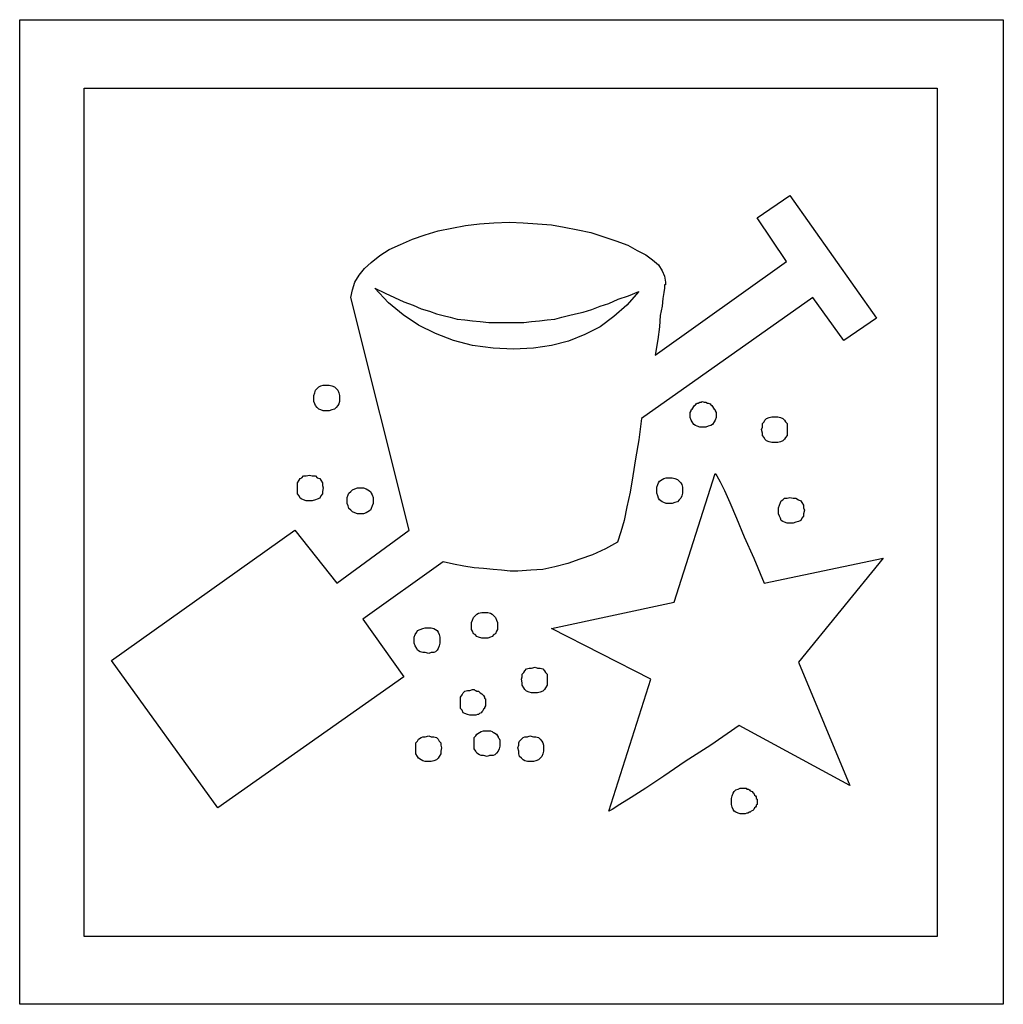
# Model space of a CAD drawing. Extents: x 0.6 to 26.5, y -0.4 to 2.
# Tile 2 of 11: x 5.5 to 7.8, y -0.3 to 1.9. Entities that reach past the tile are written whole.
import ezdxf

# ---------------------------------------------------------------- set-up
doc = ezdxf.new("R2010")
doc.units = 0

msp = doc.modelspace()

# ---------------------------------------------------------------- linework, layer by layer
at = {"color": 0}
for p, q in [((5.544922, -0.300781, 0.5), (5.544922, 1.941406, 0.5)), ((5.544922, 1.941406, 0.5), (7.785156, 1.941406, 0.5)), ((7.785156, 1.941406, 0.5), (7.785156, -0.300781, 0.5)), ((5.691406, -0.146484, 0.5), (5.691406, 1.785156, 0.5)), ((5.691406, 1.785156, 0.5), (7.634766, 1.785156, 0.5)), ((7.634766, 1.785156, 0.5), (7.634766, -0.146484, 0.5)), ((7.224609, 1.490234, 0.5), (7.298828, 1.541016, 0.5)), ((7.298828, 1.541016, 0.5), (7.496094, 1.261719, 0.5)), ((6.625, 1.478516, 0.5), (6.660156, 1.480469, 0.5)), ((6.660156, 1.480469, 0.5), (6.691406, 1.478516, 0.5)), ((7.291016, 1.390625, 0.5), (7.224609, 1.490234, 0.5)), ((6.46875, 1.451172, 0.5), (6.498047, 1.460938, 0.5)), ((6.498047, 1.460938, 0.5), (6.529297, 1.466797, 0.5)), ((6.529297, 1.466797, 0.5), (6.560547, 1.472656, 0.5)), ((6.560547, 1.472656, 0.5), (6.591797, 1.476563, 0.5)), ((6.591797, 1.476563, 0.5), (6.625, 1.478516, 0.5)), ((6.691406, 1.478516, 0.5), (6.724609, 1.476563, 0.5)), ((6.724609, 1.476563, 0.5), (6.755859, 1.474609, 0.5)), ((6.755859, 1.474609, 0.5), (6.785156, 1.46875, 0.5)), ((6.785156, 1.46875, 0.5), (6.816406, 1.462891, 0.5)), ((6.816406, 1.462891, 0.5), (6.845703, 1.457031, 0.5)), ((6.412109, 1.429688, 0.5), (6.439453, 1.441406, 0.5)), ((6.439453, 1.441406, 0.5), (6.46875, 1.451172, 0.5)), ((6.845703, 1.457031, 0.5), (6.875, 1.447266, 0.5)), ((6.875, 1.447266, 0.5), (6.902344, 1.4375, 0.5)), ((6.902344, 1.4375, 0.5), (6.929688, 1.427734, 0.5)), ((6.365234, 1.404297, 0.5), (6.386719, 1.417969, 0.5)), ((6.386719, 1.417969, 0.5), (6.412109, 1.429688, 0.5)), ((6.929688, 1.427734, 0.5), (6.951172, 1.416016, 0.5)), ((6.951172, 1.416016, 0.5), (6.970703, 1.40625, 0.5)), ((6.345703, 1.388672, 0.5), (6.365234, 1.404297, 0.5)), ((6.970703, 1.40625, 0.5), (6.986328, 1.394531, 0.5)), ((6.986328, 1.394531, 0.5), (7, 1.382813, 0.5)), ((6.992188, 1.177734, 0.5), (7.291016, 1.390625, 0.5)), ((6.318359, 1.359375, 0.5), (6.330078, 1.375, 0.5)), ((6.330078, 1.375, 0.5), (6.345703, 1.388672, 0.5)), ((7, 1.382813, 0.5), (7.007813, 1.369141, 0.5)), ((7.007813, 1.369141, 0.5), (7.013672, 1.357422, 0.5)), ((6.308594, 1.34375, 0.5), (6.318359, 1.359375, 0.5)), ((7.013672, 1.357422, 0.5), (7.015625, 1.34375, 0.5)), ((6.298828, 1.308594, 0.5), (6.302734, 1.326172, 0.5)), ((6.302734, 1.326172, 0.5), (6.308594, 1.34375, 0.5)), ((6.384766, 1.296875, 0.5), (6.353516, 1.330078, 0.5)), ((6.353516, 1.330078, 0.5), (6.376953, 1.318359, 0.5)), ((7.013672, 1.330078, 0.5), (7.011719, 1.320313, 0.5)), ((7.015625, 1.337891, 0.5), (7.013672, 1.337891, 0.5)), ((7.013672, 1.337891, 0.5), (7.013672, 1.335938, 0.5)), ((7.013672, 1.335938, 0.5), (7.013672, 1.335938, 0.5)), ((7.013672, 1.335938, 0.5), (7.013672, 1.330078, 0.5)), ((7.015625, 1.34375, 0.5), (7.015625, 1.341797, 0.5)), ((7.015625, 1.34375, 0.5), (7.015625, 1.34375, 0.5)), ((7.015625, 1.341797, 0.5), (7.015625, 1.341797, 0.5)), ((7.015625, 1.341797, 0.5), (7.015625, 1.339844, 0.5)), ((7.015625, 1.339844, 0.5), (7.015625, 1.337891, 0.5)), ((6.431641, 0.779297, 0.5), (6.298828, 1.308594, 0.5)), ((6.376953, 1.318359, 0.5), (6.398438, 1.308594, 0.5)), ((6.398438, 1.308594, 0.5), (6.419922, 1.298828, 0.5)), ((6.886719, 1.294922, 0.5), (6.908203, 1.304688, 0.5)), ((6.908203, 1.304688, 0.5), (6.931641, 1.3125, 0.5)), ((6.955078, 1.322266, 0.5), (6.927734, 1.291016, 0.5)), ((6.931641, 1.3125, 0.5), (6.955078, 1.322266, 0.5)), ((7.351563, 1.308594, 0.5), (6.960938, 1.033203, 0.5)), ((7.009766, 1.306641, 0.5), (7.007813, 1.289063, 0.5)), ((7.011719, 1.320313, 0.5), (7.009766, 1.306641, 0.5)), ((7.421875, 1.210938, 0.5), (7.351563, 1.308594, 0.5)), ((6.417969, 1.269531, 0.5), (6.384766, 1.296875, 0.5)), ((6.419922, 1.298828, 0.5), (6.441406, 1.291016, 0.5)), ((6.441406, 1.291016, 0.5), (6.458984, 1.283203, 0.5)), ((6.458984, 1.283203, 0.5), (6.478516, 1.277344, 0.5)), ((6.828125, 1.275391, 0.5), (6.847656, 1.28125, 0.5)), ((6.847656, 1.28125, 0.5), (6.867188, 1.289063, 0.5)), ((6.867188, 1.289063, 0.5), (6.886719, 1.294922, 0.5)), ((6.927734, 1.291016, 0.5), (6.898438, 1.265625, 0.5)), ((7.007813, 1.289063, 0.5), (7.003906, 1.267578, 0.5)), ((6.453125, 1.246094, 0.5), (6.417969, 1.269531, 0.5)), ((6.478516, 1.277344, 0.5), (6.494141, 1.271484, 0.5)), ((6.494141, 1.271484, 0.5), (6.509766, 1.267578, 0.5)), ((6.509766, 1.267578, 0.5), (6.525391, 1.263672, 0.5)), ((6.525391, 1.263672, 0.5), (6.541016, 1.259766, 0.5)), ((6.541016, 1.259766, 0.5), (6.558594, 1.257813, 0.5)), ((6.558594, 1.257813, 0.5), (6.576172, 1.255859, 0.5)), ((6.576172, 1.255859, 0.5), (6.59375, 1.253906, 0.5)), ((6.710938, 1.253906, 0.5), (6.728516, 1.255859, 0.5)), ((6.728516, 1.255859, 0.5), (6.746094, 1.257813, 0.5)), ((6.746094, 1.257813, 0.5), (6.763672, 1.259766, 0.5)), ((6.763672, 1.259766, 0.5), (6.779297, 1.263672, 0.5)), ((6.779297, 1.263672, 0.5), (6.794922, 1.267578, 0.5)), ((6.794922, 1.267578, 0.5), (6.810547, 1.271484, 0.5)), ((6.810547, 1.271484, 0.5), (6.828125, 1.275391, 0.5)), ((6.898438, 1.265625, 0.5), (6.867188, 1.242188, 0.5)), ((7.003906, 1.267578, 0.5), (7.001953, 1.242188, 0.5)), ((7.496094, 1.261719, 0.5), (7.421875, 1.210938, 0.5)), ((6.492188, 1.226563, 0.5), (6.453125, 1.246094, 0.5)), ((6.59375, 1.253906, 0.5), (6.613281, 1.251953, 0.5)), ((6.613281, 1.251953, 0.5), (6.634766, 1.251953, 0.5)), ((6.634766, 1.251953, 0.5), (6.654297, 1.251953, 0.5)), ((6.654297, 1.251953, 0.5), (6.673828, 1.251953, 0.5)), ((6.673828, 1.251953, 0.5), (6.693359, 1.251953, 0.5)), ((6.693359, 1.251953, 0.5), (6.710938, 1.253906, 0.5)), ((6.867188, 1.242188, 0.5), (6.832031, 1.224609, 0.5)), ((7.001953, 1.242188, 0.5), (6.998047, 1.212891, 0.5)), ((6.533203, 1.210938, 0.5), (6.492188, 1.226563, 0.5)), ((6.576172, 1.199219, 0.5), (6.533203, 1.210938, 0.5)), ((6.832031, 1.224609, 0.5), (6.794922, 1.208984, 0.5)), ((6.998047, 1.212891, 0.5), (6.992188, 1.177734, 0.5)), ((6.623047, 1.193359, 0.5), (6.576172, 1.199219, 0.5)), ((6.669922, 1.191406, 0.5), (6.623047, 1.193359, 0.5)), ((6.714844, 1.193359, 0.5), (6.669922, 1.191406, 0.5)), ((6.755859, 1.199219, 0.5), (6.714844, 1.193359, 0.5)), ((6.794922, 1.208984, 0.5), (6.755859, 1.199219, 0.5)), ((6.21875, 1.097656, 0.5), (6.222656, 1.101563, 0.5)), ((6.222656, 1.101563, 0.5), (6.226563, 1.105469, 0.5)), ((6.226563, 1.105469, 0.5), (6.230469, 1.107422, 0.5)), ((6.230469, 1.107422, 0.5), (6.236328, 1.109375, 0.5)), ((6.236328, 1.109375, 0.5), (6.244141, 1.109375, 0.5)), ((6.244141, 1.109375, 0.5), (6.25, 1.109375, 0.5)), ((6.25, 1.109375, 0.5), (6.255859, 1.107422, 0.5)), ((6.255859, 1.107422, 0.5), (6.261719, 1.105469, 0.5)), ((6.261719, 1.105469, 0.5), (6.265625, 1.101563, 0.5)), ((6.265625, 1.101563, 0.5), (6.269531, 1.097656, 0.5)), ((6.214844, 1.085938, 0.5), (6.216797, 1.091797, 0.5)), ((6.214844, 1.080078, 0.5), (6.214844, 1.085938, 0.5)), ((6.214844, 1.072266, 0.5), (6.214844, 1.080078, 0.5)), ((6.216797, 1.091797, 0.5), (6.21875, 1.097656, 0.5)), ((6.269531, 1.097656, 0.5), (6.271484, 1.091797, 0.5)), ((6.271484, 1.091797, 0.5), (6.273438, 1.085938, 0.5)), ((6.273438, 1.085938, 0.5), (6.273438, 1.080078, 0.5)), ((6.273438, 1.080078, 0.5), (6.273438, 1.072266, 0.5)), ((6.216797, 1.066406, 0.5), (6.214844, 1.072266, 0.5)), ((6.21875, 1.0625, 0.5), (6.216797, 1.066406, 0.5)), ((6.222656, 1.058594, 0.5), (6.21875, 1.0625, 0.5)), ((6.226563, 1.054688, 0.5), (6.222656, 1.058594, 0.5)), ((6.230469, 1.052734, 0.5), (6.226563, 1.054688, 0.5)), ((6.261719, 1.054688, 0.5), (6.255859, 1.052734, 0.5)), ((6.265625, 1.058594, 0.5), (6.261719, 1.054688, 0.5)), ((6.269531, 1.0625, 0.5), (6.265625, 1.058594, 0.5)), ((6.271484, 1.066406, 0.5), (6.269531, 1.0625, 0.5)), ((6.273438, 1.072266, 0.5), (6.271484, 1.066406, 0.5)), ((7.074219, 1.052734, 0.5), (7.076172, 1.054688, 0.5)), ((7.076172, 1.054688, 0.5), (7.078125, 1.056641, 0.5)), ((7.078125, 1.056641, 0.5), (7.080078, 1.060547, 0.5)), ((7.080078, 1.060547, 0.5), (7.082031, 1.0625, 0.5)), ((7.082031, 1.0625, 0.5), (7.083984, 1.064453, 0.5)), ((7.083984, 1.064453, 0.5), (7.085938, 1.066406, 0.5)), ((7.085938, 1.066406, 0.5), (7.087891, 1.068359, 0.5)), ((7.087891, 1.068359, 0.5), (7.089844, 1.068359, 0.5)), ((7.089844, 1.068359, 0.5), (7.09375, 1.070313, 0.5)), ((7.09375, 1.070313, 0.5), (7.095703, 1.070313, 0.5)), ((7.095703, 1.070313, 0.5), (7.097656, 1.070313, 0.5)), ((7.097656, 1.070313, 0.5), (7.099609, 1.072266, 0.5)), ((7.099609, 1.072266, 0.5), (7.103516, 1.070313, 0.5)), ((7.103516, 1.070313, 0.5), (7.105469, 1.070313, 0.5)), ((7.105469, 1.070313, 0.5), (7.107422, 1.070313, 0.5)), ((7.107422, 1.070313, 0.5), (7.111328, 1.068359, 0.5)), ((7.111328, 1.068359, 0.5), (7.113281, 1.068359, 0.5)), ((7.113281, 1.068359, 0.5), (7.117188, 1.066406, 0.5)), ((7.117188, 1.066406, 0.5), (7.119141, 1.064453, 0.5)), ((7.119141, 1.064453, 0.5), (7.121094, 1.0625, 0.5)), ((7.121094, 1.0625, 0.5), (7.123047, 1.060547, 0.5)), ((7.123047, 1.060547, 0.5), (7.125, 1.056641, 0.5)), ((7.125, 1.056641, 0.5), (7.126953, 1.054688, 0.5)), ((7.126953, 1.054688, 0.5), (7.128906, 1.052734, 0.5)), ((6.236328, 1.050781, 0.5), (6.230469, 1.052734, 0.5)), ((6.244141, 1.050781, 0.5), (6.236328, 1.050781, 0.5)), ((6.25, 1.050781, 0.5), (6.244141, 1.050781, 0.5)), ((6.255859, 1.052734, 0.5), (6.25, 1.050781, 0.5)), ((6.960938, 1.033203, 0.5), (6.955078, 0.984375, 0.5)), ((7.072266, 1.046875, 0.5), (7.074219, 1.050781, 0.5)), ((7.072266, 1.044922, 0.5), (7.072266, 1.046875, 0.5)), ((7.072266, 1.042969, 0.5), (7.072266, 1.044922, 0.5)), ((7.072266, 1.035156, 0.5), (7.072266, 1.042969, 0.5)), ((7.074219, 1.029297, 0.5), (7.072266, 1.035156, 0.5)), ((7.074219, 1.050781, 0.5), (7.074219, 1.052734, 0.5)), ((7.128906, 1.052734, 0.5), (7.128906, 1.050781, 0.5)), ((7.128906, 1.050781, 0.5), (7.130859, 1.046875, 0.5)), ((7.130859, 1.035156, 0.5), (7.128906, 1.029297, 0.5)), ((7.130859, 1.046875, 0.5), (7.130859, 1.044922, 0.5)), ((7.130859, 1.044922, 0.5), (7.130859, 1.042969, 0.5)), ((7.130859, 1.042969, 0.5), (7.130859, 1.035156, 0.5)), ((7.242188, 1.029297, 0.5), (7.246094, 1.033203, 0.5)), ((7.246094, 1.033203, 0.5), (7.251953, 1.035156, 0.5)), ((7.251953, 1.035156, 0.5), (7.257813, 1.037109, 0.5)), ((7.257813, 1.037109, 0.5), (7.265625, 1.037109, 0.5)), ((7.265625, 1.037109, 0.5), (7.271484, 1.037109, 0.5)), ((7.271484, 1.037109, 0.5), (7.277344, 1.035156, 0.5)), ((7.277344, 1.035156, 0.5), (7.283203, 1.033203, 0.5)), ((7.283203, 1.033203, 0.5), (7.287109, 1.029297, 0.5)), ((7.076172, 1.025391, 0.5), (7.074219, 1.029297, 0.5)), ((7.080078, 1.019531, 0.5), (7.076172, 1.025391, 0.5)), ((7.083984, 1.017578, 0.5), (7.080078, 1.019531, 0.5)), ((7.087891, 1.015625, 0.5), (7.083984, 1.017578, 0.5)), ((7.09375, 1.013672, 0.5), (7.087891, 1.015625, 0.5)), ((7.099609, 1.013672, 0.5), (7.09375, 1.013672, 0.5)), ((7.107422, 1.013672, 0.5), (7.099609, 1.013672, 0.5)), ((7.113281, 1.015625, 0.5), (7.107422, 1.013672, 0.5)), ((7.119141, 1.017578, 0.5), (7.113281, 1.015625, 0.5)), ((7.123047, 1.019531, 0.5), (7.119141, 1.017578, 0.5)), ((7.126953, 1.025391, 0.5), (7.123047, 1.019531, 0.5)), ((7.128906, 1.029297, 0.5), (7.126953, 1.025391, 0.5)), ((7.234375, 1.007813, 0.5), (7.236328, 1.013672, 0.5)), ((7.236328, 1.021484, 0.5), (7.240234, 1.025391, 0.5)), ((7.236328, 1.013672, 0.5), (7.236328, 1.021484, 0.5)), ((7.240234, 1.025391, 0.5), (7.242188, 1.029297, 0.5)), ((7.287109, 1.029297, 0.5), (7.289063, 1.025391, 0.5)), ((7.289063, 1.025391, 0.5), (7.292969, 1.021484, 0.5)), ((7.292969, 1.021484, 0.5), (7.292969, 1.013672, 0.5)), ((7.292969, 1.013672, 0.5), (7.292969, 1.007813, 0.5)), ((7.236328, 1, 0.5), (7.234375, 1.007813, 0.5)), ((7.236328, 0.994141, 0.5), (7.236328, 1, 0.5)), ((7.240234, 0.990234, 0.5), (7.236328, 0.994141, 0.5)), ((7.242188, 0.986328, 0.5), (7.240234, 0.990234, 0.5)), ((7.289063, 0.990234, 0.5), (7.287109, 0.986328, 0.5)), ((7.292969, 0.994141, 0.5), (7.289063, 0.990234, 0.5)), ((7.292969, 1.007813, 0.5), (7.292969, 1, 0.5)), ((7.292969, 1, 0.5), (7.292969, 0.994141, 0.5)), ((6.955078, 0.984375, 0.5), (6.947266, 0.941406, 0.5)), ((7.246094, 0.982422, 0.5), (7.242188, 0.986328, 0.5)), ((7.251953, 0.980469, 0.5), (7.246094, 0.982422, 0.5)), ((7.257813, 0.978516, 0.5), (7.251953, 0.980469, 0.5)), ((7.265625, 0.978516, 0.5), (7.257813, 0.978516, 0.5)), ((7.271484, 0.978516, 0.5), (7.265625, 0.978516, 0.5)), ((7.277344, 0.980469, 0.5), (7.271484, 0.978516, 0.5)), ((7.283203, 0.982422, 0.5), (7.277344, 0.980469, 0.5)), ((7.287109, 0.986328, 0.5), (7.283203, 0.982422, 0.5)), ((6.947266, 0.941406, 0.5), (6.941406, 0.902344, 0.5)), ((6.183594, 0.896484, 0.5), (6.1875, 0.898438, 0.5)), ((6.1875, 0.898438, 0.5), (6.191406, 0.902344, 0.5)), ((6.191406, 0.902344, 0.5), (6.197266, 0.902344, 0.5)), ((6.197266, 0.902344, 0.5), (6.205078, 0.904297, 0.5)), ((6.205078, 0.904297, 0.5), (6.210938, 0.902344, 0.5)), ((6.210938, 0.902344, 0.5), (6.21875, 0.902344, 0.5)), ((6.21875, 0.902344, 0.5), (6.222656, 0.898438, 0.5)), ((6.222656, 0.898438, 0.5), (6.228516, 0.896484, 0.5)), ((6.941406, 0.902344, 0.5), (6.935547, 0.865234, 0.5)), ((7.011719, 0.896484, 0.5), (7.017578, 0.898438, 0.5)), ((7.017578, 0.898438, 0.5), (7.023438, 0.898438, 0.5)), ((7.023438, 0.898438, 0.5), (7.03125, 0.898438, 0.5)), ((7.03125, 0.898438, 0.5), (7.037109, 0.896484, 0.5)), ((7.035156, 0.615234, 0.5), (7.128906, 0.908203, 0.5)), ((7.128906, 0.908203, 0.5), (7.132813, 0.902344, 0.5)), ((7.132813, 0.902344, 0.5), (7.140625, 0.888672, 0.5)), ((6.177734, 0.886719, 0.5), (6.181641, 0.892578, 0.5)), ((6.177734, 0.880859, 0.5), (6.177734, 0.886719, 0.5)), ((6.177734, 0.875, 0.5), (6.177734, 0.880859, 0.5)), ((6.177734, 0.867188, 0.5), (6.177734, 0.875, 0.5)), ((6.181641, 0.892578, 0.5), (6.183594, 0.896484, 0.5)), ((6.228516, 0.896484, 0.5), (6.230469, 0.892578, 0.5)), ((6.230469, 0.892578, 0.5), (6.234375, 0.886719, 0.5)), ((6.234375, 0.886719, 0.5), (6.234375, 0.880859, 0.5)), ((6.234375, 0.880859, 0.5), (6.236328, 0.875, 0.5)), ((6.236328, 0.875, 0.5), (6.234375, 0.867188, 0.5)), ((6.308594, 0.873047, 0.5), (6.314453, 0.875, 0.5)), ((6.314453, 0.875, 0.5), (6.322266, 0.875, 0.5)), ((6.322266, 0.875, 0.5), (6.328125, 0.875, 0.5)), ((6.328125, 0.875, 0.5), (6.333984, 0.873047, 0.5)), ((6.996094, 0.876953, 0.5), (6.998047, 0.882813, 0.5)), ((6.996094, 0.869141, 0.5), (6.996094, 0.876953, 0.5)), ((6.998047, 0.882813, 0.5), (7, 0.886719, 0.5)), ((7, 0.886719, 0.5), (7.001953, 0.890625, 0.5)), ((7.001953, 0.890625, 0.5), (7.007813, 0.894531, 0.5)), ((7.007813, 0.894531, 0.5), (7.011719, 0.896484, 0.5)), ((7.037109, 0.896484, 0.5), (7.042969, 0.894531, 0.5)), ((7.042969, 0.894531, 0.5), (7.046875, 0.890625, 0.5)), ((7.046875, 0.890625, 0.5), (7.050781, 0.886719, 0.5)), ((7.050781, 0.886719, 0.5), (7.052734, 0.882813, 0.5)), ((7.052734, 0.882813, 0.5), (7.054688, 0.876953, 0.5)), ((7.054688, 0.876953, 0.5), (7.054688, 0.869141, 0.5)), ((7.140625, 0.888672, 0.5), (7.150391, 0.869141, 0.5)), ((6.177734, 0.861328, 0.5), (6.177734, 0.867188, 0.5)), ((6.181641, 0.857422, 0.5), (6.177734, 0.861328, 0.5)), ((6.183594, 0.851563, 0.5), (6.181641, 0.857422, 0.5)), ((6.230469, 0.857422, 0.5), (6.228516, 0.851563, 0.5)), ((6.234375, 0.861328, 0.5), (6.230469, 0.857422, 0.5)), ((6.234375, 0.867188, 0.5), (6.234375, 0.861328, 0.5)), ((6.291016, 0.853516, 0.5), (6.292969, 0.859375, 0.5)), ((6.291016, 0.847656, 0.5), (6.291016, 0.853516, 0.5)), ((6.292969, 0.859375, 0.5), (6.294922, 0.863281, 0.5)), ((6.294922, 0.863281, 0.5), (6.298828, 0.867188, 0.5)), ((6.298828, 0.867188, 0.5), (6.302734, 0.871094, 0.5)), ((6.302734, 0.871094, 0.5), (6.308594, 0.873047, 0.5)), ((6.333984, 0.873047, 0.5), (6.337891, 0.871094, 0.5)), ((6.337891, 0.871094, 0.5), (6.34375, 0.867188, 0.5)), ((6.34375, 0.867188, 0.5), (6.345703, 0.863281, 0.5)), ((6.345703, 0.863281, 0.5), (6.347656, 0.859375, 0.5)), ((6.347656, 0.859375, 0.5), (6.349609, 0.853516, 0.5)), ((6.349609, 0.853516, 0.5), (6.349609, 0.847656, 0.5)), ((6.935547, 0.865234, 0.5), (6.927734, 0.832031, 0.5)), ((6.996094, 0.863281, 0.5), (6.996094, 0.869141, 0.5)), ((6.998047, 0.857422, 0.5), (6.996094, 0.863281, 0.5)), ((7, 0.851563, 0.5), (6.998047, 0.857422, 0.5)), ((7.052734, 0.857422, 0.5), (7.050781, 0.851563, 0.5)), ((7.054688, 0.863281, 0.5), (7.052734, 0.857422, 0.5)), ((7.054688, 0.869141, 0.5), (7.054688, 0.863281, 0.5)), ((7.150391, 0.869141, 0.5), (7.162109, 0.841797, 0.5)), ((7.292969, 0.851563, 0.5), (7.298828, 0.853516, 0.5)), ((7.298828, 0.853516, 0.5), (7.306641, 0.851563, 0.5)), ((6.1875, 0.849609, 0.5), (6.183594, 0.851563, 0.5)), ((6.191406, 0.847656, 0.5), (6.1875, 0.849609, 0.5)), ((6.197266, 0.845703, 0.5), (6.191406, 0.847656, 0.5)), ((6.205078, 0.845703, 0.5), (6.197266, 0.845703, 0.5)), ((6.210938, 0.845703, 0.5), (6.205078, 0.845703, 0.5)), ((6.21875, 0.847656, 0.5), (6.210938, 0.845703, 0.5)), ((6.222656, 0.849609, 0.5), (6.21875, 0.847656, 0.5)), ((6.228516, 0.851563, 0.5), (6.222656, 0.849609, 0.5)), ((6.291016, 0.839844, 0.5), (6.291016, 0.847656, 0.5)), ((6.292969, 0.833984, 0.5), (6.291016, 0.839844, 0.5)), ((6.294922, 0.828125, 0.5), (6.292969, 0.833984, 0.5)), ((6.347656, 0.833984, 0.5), (6.345703, 0.828125, 0.5)), ((6.349609, 0.839844, 0.5), (6.347656, 0.833984, 0.5)), ((6.349609, 0.847656, 0.5), (6.349609, 0.839844, 0.5)), ((6.927734, 0.832031, 0.5), (6.921875, 0.800781, 0.5)), ((7.001953, 0.847656, 0.5), (7, 0.851563, 0.5)), ((7.007813, 0.84375, 0.5), (7.001953, 0.847656, 0.5)), ((7.011719, 0.841797, 0.5), (7.007813, 0.84375, 0.5)), ((7.017578, 0.839844, 0.5), (7.011719, 0.841797, 0.5)), ((7.023438, 0.839844, 0.5), (7.017578, 0.839844, 0.5)), ((7.03125, 0.839844, 0.5), (7.023438, 0.839844, 0.5)), ((7.037109, 0.841797, 0.5), (7.03125, 0.839844, 0.5)), ((7.042969, 0.84375, 0.5), (7.037109, 0.841797, 0.5)), ((7.046875, 0.847656, 0.5), (7.042969, 0.84375, 0.5)), ((7.050781, 0.851563, 0.5), (7.046875, 0.847656, 0.5)), ((7.162109, 0.841797, 0.5), (7.177734, 0.806641, 0.5)), ((7.273438, 0.830078, 0.5), (7.275391, 0.835938, 0.5)), ((7.273438, 0.824219, 0.5), (7.273438, 0.830078, 0.5)), ((7.275391, 0.835938, 0.5), (7.277344, 0.841797, 0.5)), ((7.277344, 0.841797, 0.5), (7.279297, 0.845703, 0.5)), ((7.279297, 0.845703, 0.5), (7.283203, 0.847656, 0.5)), ((7.283203, 0.847656, 0.5), (7.287109, 0.851563, 0.5)), ((7.287109, 0.851563, 0.5), (7.292969, 0.851563, 0.5)), ((7.306641, 0.851563, 0.5), (7.3125, 0.851563, 0.5)), ((7.3125, 0.851563, 0.5), (7.318359, 0.847656, 0.5)), ((7.318359, 0.847656, 0.5), (7.324219, 0.845703, 0.5)), ((7.324219, 0.845703, 0.5), (7.326172, 0.841797, 0.5)), ((7.326172, 0.841797, 0.5), (7.330078, 0.835938, 0.5)), ((7.330078, 0.835938, 0.5), (7.330078, 0.830078, 0.5)), ((7.330078, 0.830078, 0.5), (7.332031, 0.824219, 0.5)), ((6.298828, 0.824219, 0.5), (6.294922, 0.828125, 0.5)), ((6.302734, 0.820313, 0.5), (6.298828, 0.824219, 0.5)), ((6.308594, 0.818359, 0.5), (6.302734, 0.820313, 0.5)), ((6.314453, 0.816406, 0.5), (6.308594, 0.818359, 0.5)), ((6.322266, 0.816406, 0.5), (6.314453, 0.816406, 0.5)), ((6.328125, 0.816406, 0.5), (6.322266, 0.816406, 0.5)), ((6.333984, 0.818359, 0.5), (6.328125, 0.816406, 0.5)), ((6.337891, 0.820313, 0.5), (6.333984, 0.818359, 0.5)), ((6.34375, 0.824219, 0.5), (6.337891, 0.820313, 0.5)), ((6.345703, 0.828125, 0.5), (6.34375, 0.824219, 0.5)), ((7.273438, 0.816406, 0.5), (7.273438, 0.824219, 0.5)), ((7.275391, 0.810547, 0.5), (7.273438, 0.816406, 0.5)), ((7.277344, 0.806641, 0.5), (7.275391, 0.810547, 0.5)), ((7.330078, 0.810547, 0.5), (7.326172, 0.806641, 0.5)), ((7.332031, 0.824219, 0.5), (7.330078, 0.816406, 0.5)), ((7.330078, 0.816406, 0.5), (7.330078, 0.810547, 0.5)), ((6.921875, 0.800781, 0.5), (6.914063, 0.775391, 0.5)), ((7.177734, 0.806641, 0.5), (7.195313, 0.763672, 0.5)), ((7.279297, 0.800781, 0.5), (7.277344, 0.806641, 0.5)), ((7.283203, 0.798828, 0.5), (7.279297, 0.800781, 0.5)), ((7.287109, 0.796875, 0.5), (7.283203, 0.798828, 0.5)), ((7.292969, 0.794922, 0.5), (7.287109, 0.796875, 0.5)), ((7.298828, 0.794922, 0.5), (7.292969, 0.794922, 0.5)), ((7.306641, 0.794922, 0.5), (7.298828, 0.794922, 0.5)), ((7.3125, 0.796875, 0.5), (7.306641, 0.794922, 0.5)), ((7.318359, 0.798828, 0.5), (7.3125, 0.796875, 0.5)), ((7.324219, 0.800781, 0.5), (7.318359, 0.798828, 0.5)), ((7.326172, 0.806641, 0.5), (7.324219, 0.800781, 0.5)), ((5.753906, 0.482422, 0.5), (6.171875, 0.779297, 0.5)), ((6.171875, 0.779297, 0.5), (6.267578, 0.658203, 0.5)), ((6.267578, 0.658203, 0.5), (6.431641, 0.779297, 0.5)), ((6.914063, 0.775391, 0.5), (6.90625, 0.751953, 0.5)), ((7.195313, 0.763672, 0.5), (7.216797, 0.714844, 0.5)), ((6.90625, 0.751953, 0.5), (6.878906, 0.736328, 0.5)), ((6.849609, 0.722656, 0.5), (6.820313, 0.712891, 0.5)), ((6.878906, 0.736328, 0.5), (6.849609, 0.722656, 0.5)), ((6.509766, 0.707031, 0.5), (6.326172, 0.576172, 0.5)), ((6.533203, 0.701172, 0.5), (6.509766, 0.707031, 0.5)), ((6.556641, 0.697266, 0.5), (6.533203, 0.701172, 0.5)), ((6.580078, 0.693359, 0.5), (6.556641, 0.697266, 0.5)), ((6.763672, 0.695313, 0.5), (6.736328, 0.689453, 0.5)), ((6.792969, 0.703125, 0.5), (6.763672, 0.695313, 0.5)), ((6.820313, 0.712891, 0.5), (6.792969, 0.703125, 0.5)), ((7.216797, 0.714844, 0.5), (7.240234, 0.658203, 0.5)), ((7.240234, 0.658203, 0.5), (7.511719, 0.714844, 0.5)), ((7.511719, 0.714844, 0.5), (7.318359, 0.478516, 0.5)), ((6.601563, 0.691406, 0.5), (6.580078, 0.693359, 0.5)), ((6.623047, 0.689453, 0.5), (6.601563, 0.691406, 0.5)), ((6.642578, 0.6875, 0.5), (6.623047, 0.689453, 0.5)), ((6.662109, 0.685547, 0.5), (6.642578, 0.6875, 0.5)), ((6.679688, 0.685547, 0.5), (6.662109, 0.685547, 0.5)), ((6.708984, 0.6875, 0.5), (6.679688, 0.685547, 0.5)), ((6.736328, 0.689453, 0.5), (6.708984, 0.6875, 0.5)), ((6.755859, 0.554688, 0.5), (7.035156, 0.615234, 0.5)), ((6.578125, 0.580078, 0.5), (6.582031, 0.583984, 0.5)), ((6.582031, 0.583984, 0.5), (6.585938, 0.587891, 0.5)), ((6.585938, 0.587891, 0.5), (6.589844, 0.589844, 0.5)), ((6.589844, 0.589844, 0.5), (6.597656, 0.591797, 0.5)), ((6.597656, 0.591797, 0.5), (6.603516, 0.591797, 0.5)), ((6.603516, 0.591797, 0.5), (6.611328, 0.591797, 0.5)), ((6.611328, 0.591797, 0.5), (6.617188, 0.589844, 0.5)), ((6.617188, 0.589844, 0.5), (6.621094, 0.587891, 0.5)), ((6.621094, 0.587891, 0.5), (6.625, 0.583984, 0.5)), ((6.625, 0.583984, 0.5), (6.628906, 0.580078, 0.5)), ((6.326172, 0.576172, 0.5), (6.419922, 0.445313, 0.5)), ((6.574219, 0.568359, 0.5), (6.576172, 0.574219, 0.5)), ((6.574219, 0.560547, 0.5), (6.574219, 0.568359, 0.5)), ((6.574219, 0.552734, 0.5), (6.574219, 0.560547, 0.5)), ((6.576172, 0.574219, 0.5), (6.578125, 0.580078, 0.5)), ((6.628906, 0.580078, 0.5), (6.630859, 0.574219, 0.5)), ((6.630859, 0.574219, 0.5), (6.632813, 0.568359, 0.5)), ((6.632813, 0.568359, 0.5), (6.632813, 0.560547, 0.5)), ((6.632813, 0.560547, 0.5), (6.632813, 0.552734, 0.5)), ((6.443359, 0.535156, 0.5), (6.445313, 0.541016, 0.5)), ((6.445313, 0.541016, 0.5), (6.449219, 0.546875, 0.5)), ((6.449219, 0.546875, 0.5), (6.451172, 0.550781, 0.5)), ((6.451172, 0.550781, 0.5), (6.457031, 0.552734, 0.5)), ((6.457031, 0.552734, 0.5), (6.462891, 0.554688, 0.5)), ((6.462891, 0.554688, 0.5), (6.46875, 0.556641, 0.5)), ((6.46875, 0.556641, 0.5), (6.476563, 0.556641, 0.5)), ((6.476563, 0.556641, 0.5), (6.482422, 0.556641, 0.5)), ((6.482422, 0.556641, 0.5), (6.488281, 0.554688, 0.5)), ((6.488281, 0.554688, 0.5), (6.492188, 0.552734, 0.5)), ((6.492188, 0.552734, 0.5), (6.496094, 0.550781, 0.5)), ((6.496094, 0.550781, 0.5), (6.498047, 0.546875, 0.5)), ((6.498047, 0.546875, 0.5), (6.5, 0.541016, 0.5)), ((6.5, 0.541016, 0.5), (6.501953, 0.535156, 0.5)), ((6.576172, 0.548828, 0.5), (6.574219, 0.552734, 0.5)), ((6.578125, 0.542969, 0.5), (6.576172, 0.548828, 0.5)), ((6.582031, 0.541016, 0.5), (6.578125, 0.542969, 0.5)), ((6.585938, 0.537109, 0.5), (6.582031, 0.541016, 0.5)), ((6.625, 0.541016, 0.5), (6.621094, 0.537109, 0.5)), ((6.628906, 0.542969, 0.5), (6.625, 0.541016, 0.5)), ((6.630859, 0.548828, 0.5), (6.628906, 0.542969, 0.5)), ((6.632813, 0.552734, 0.5), (6.630859, 0.548828, 0.5)), ((6.982422, 0.439453, 0.5), (6.755859, 0.554688, 0.5)), ((6.443359, 0.529297, 0.5), (6.443359, 0.535156, 0.5)), ((6.443359, 0.521484, 0.5), (6.443359, 0.529297, 0.5)), ((6.445313, 0.515625, 0.5), (6.443359, 0.521484, 0.5)), ((6.501953, 0.521484, 0.5), (6.5, 0.515625, 0.5)), ((6.501953, 0.535156, 0.5), (6.501953, 0.529297, 0.5)), ((6.501953, 0.529297, 0.5), (6.501953, 0.521484, 0.5)), ((6.589844, 0.535156, 0.5), (6.585938, 0.537109, 0.5)), ((6.597656, 0.533203, 0.5), (6.589844, 0.535156, 0.5)), ((6.603516, 0.533203, 0.5), (6.597656, 0.533203, 0.5)), ((6.611328, 0.533203, 0.5), (6.603516, 0.533203, 0.5)), ((6.617188, 0.535156, 0.5), (6.611328, 0.533203, 0.5)), ((6.621094, 0.537109, 0.5), (6.617188, 0.535156, 0.5)), ((6.449219, 0.509766, 0.5), (6.445313, 0.515625, 0.5)), ((6.451172, 0.505859, 0.5), (6.449219, 0.509766, 0.5)), ((6.457031, 0.501953, 0.5), (6.451172, 0.505859, 0.5)), ((6.462891, 0.5, 0.5), (6.457031, 0.501953, 0.5)), ((6.46875, 0.5, 0.5), (6.462891, 0.5, 0.5)), ((6.476563, 0.498047, 0.5), (6.46875, 0.5, 0.5)), ((6.482422, 0.5, 0.5), (6.476563, 0.498047, 0.5)), ((6.488281, 0.5, 0.5), (6.482422, 0.5, 0.5)), ((6.492188, 0.501953, 0.5), (6.488281, 0.5, 0.5)), ((6.496094, 0.505859, 0.5), (6.492188, 0.501953, 0.5)), ((6.498047, 0.509766, 0.5), (6.496094, 0.505859, 0.5)), ((6.5, 0.515625, 0.5), (6.498047, 0.509766, 0.5)), ((5.996094, 0.146484, 0.5), (5.753906, 0.482422, 0.5)), ((7.318359, 0.478516, 0.5), (7.435547, 0.197266, 0.5)), ((6.689453, 0.451172, 0.5), (6.693359, 0.455078, 0.5)), ((6.689453, 0.445313, 0.5), (6.689453, 0.451172, 0.5)), ((6.693359, 0.455078, 0.5), (6.695313, 0.458984, 0.5)), ((6.695313, 0.458984, 0.5), (6.699219, 0.462891, 0.5)), ((6.699219, 0.462891, 0.5), (6.705078, 0.464844, 0.5)), ((6.705078, 0.464844, 0.5), (6.710938, 0.464844, 0.5)), ((6.710938, 0.464844, 0.5), (6.71875, 0.466797, 0.5)), ((6.71875, 0.466797, 0.5), (6.724609, 0.464844, 0.5)), ((6.724609, 0.464844, 0.5), (6.730469, 0.464844, 0.5)), ((6.730469, 0.464844, 0.5), (6.736328, 0.462891, 0.5)), ((6.736328, 0.462891, 0.5), (6.740234, 0.458984, 0.5)), ((6.740234, 0.458984, 0.5), (6.742188, 0.455078, 0.5)), ((6.742188, 0.455078, 0.5), (6.746094, 0.451172, 0.5)), ((6.746094, 0.451172, 0.5), (6.746094, 0.445313, 0.5)), ((6.419922, 0.445313, 0.5), (5.996094, 0.146484, 0.5)), ((6.6875, 0.439453, 0.5), (6.689453, 0.445313, 0.5)), ((6.689453, 0.431641, 0.5), (6.6875, 0.439453, 0.5)), ((6.689453, 0.425781, 0.5), (6.689453, 0.431641, 0.5)), ((6.746094, 0.445313, 0.5), (6.746094, 0.439453, 0.5)), ((6.746094, 0.439453, 0.5), (6.746094, 0.431641, 0.5)), ((6.746094, 0.431641, 0.5), (6.746094, 0.425781, 0.5)), ((6.886719, 0.138672, 0.5), (6.982422, 0.439453, 0.5)), ((6.548828, 0.398438, 0.5), (6.552734, 0.404297, 0.5)), ((6.552734, 0.404297, 0.5), (6.554688, 0.408203, 0.5)), ((6.554688, 0.408203, 0.5), (6.558594, 0.412109, 0.5)), ((6.558594, 0.412109, 0.5), (6.564453, 0.414063, 0.5)), ((6.564453, 0.414063, 0.5), (6.570313, 0.414063, 0.5)), ((6.570313, 0.414063, 0.5), (6.576172, 0.416016, 0.5)), ((6.576172, 0.416016, 0.5), (6.580078, 0.416016, 0.5)), ((6.580078, 0.416016, 0.5), (6.582031, 0.414063, 0.5)), ((6.582031, 0.414063, 0.5), (6.583984, 0.414063, 0.5)), ((6.583984, 0.414063, 0.5), (6.585938, 0.412109, 0.5)), ((6.585938, 0.412109, 0.5), (6.589844, 0.412109, 0.5)), ((6.589844, 0.412109, 0.5), (6.591797, 0.410156, 0.5)), ((6.591797, 0.410156, 0.5), (6.59375, 0.408203, 0.5)), ((6.59375, 0.408203, 0.5), (6.597656, 0.40625, 0.5)), ((6.597656, 0.40625, 0.5), (6.599609, 0.404297, 0.5)), ((6.599609, 0.404297, 0.5), (6.601563, 0.402344, 0.5)), ((6.693359, 0.419922, 0.5), (6.689453, 0.425781, 0.5)), ((6.695313, 0.416016, 0.5), (6.693359, 0.419922, 0.5)), ((6.699219, 0.412109, 0.5), (6.695313, 0.416016, 0.5)), ((6.705078, 0.410156, 0.5), (6.699219, 0.412109, 0.5)), ((6.710938, 0.408203, 0.5), (6.705078, 0.410156, 0.5)), ((6.71875, 0.408203, 0.5), (6.710938, 0.408203, 0.5)), ((6.724609, 0.408203, 0.5), (6.71875, 0.408203, 0.5)), ((6.730469, 0.410156, 0.5), (6.724609, 0.408203, 0.5)), ((6.736328, 0.412109, 0.5), (6.730469, 0.410156, 0.5)), ((6.740234, 0.416016, 0.5), (6.736328, 0.412109, 0.5)), ((6.742188, 0.419922, 0.5), (6.740234, 0.416016, 0.5)), ((6.746094, 0.425781, 0.5), (6.742188, 0.419922, 0.5)), ((6.548828, 0.392578, 0.5), (6.548828, 0.398438, 0.5)), ((6.548828, 0.386719, 0.5), (6.548828, 0.392578, 0.5)), ((6.548828, 0.378906, 0.5), (6.548828, 0.386719, 0.5)), ((6.601563, 0.402344, 0.5), (6.603516, 0.398438, 0.5)), ((6.603516, 0.398438, 0.5), (6.603516, 0.396484, 0.5)), ((6.603516, 0.396484, 0.5), (6.605469, 0.394531, 0.5)), ((6.605469, 0.394531, 0.5), (6.605469, 0.392578, 0.5)), ((6.605469, 0.392578, 0.5), (6.605469, 0.388672, 0.5)), ((6.605469, 0.388672, 0.5), (6.605469, 0.386719, 0.5)), ((6.605469, 0.386719, 0.5), (6.605469, 0.382813, 0.5)), ((6.605469, 0.382813, 0.5), (6.605469, 0.380859, 0.5)), ((6.548828, 0.373047, 0.5), (6.548828, 0.378906, 0.5)), ((6.552734, 0.369141, 0.5), (6.548828, 0.373047, 0.5)), ((6.554688, 0.363281, 0.5), (6.552734, 0.369141, 0.5)), ((6.558594, 0.361328, 0.5), (6.554688, 0.363281, 0.5)), ((6.564453, 0.359375, 0.5), (6.558594, 0.361328, 0.5)), ((6.570313, 0.357422, 0.5), (6.564453, 0.359375, 0.5)), ((6.587891, 0.359375, 0.5), (6.583984, 0.357422, 0.5)), ((6.589844, 0.359375, 0.5), (6.587891, 0.359375, 0.5)), ((6.591797, 0.361328, 0.5), (6.589844, 0.359375, 0.5)), ((6.595703, 0.363281, 0.5), (6.591797, 0.361328, 0.5)), ((6.597656, 0.365234, 0.5), (6.595703, 0.363281, 0.5)), ((6.599609, 0.367188, 0.5), (6.597656, 0.365234, 0.5)), ((6.601563, 0.371094, 0.5), (6.599609, 0.367188, 0.5)), ((6.603516, 0.373047, 0.5), (6.601563, 0.371094, 0.5)), ((6.605469, 0.378906, 0.5), (6.603516, 0.375, 0.5)), ((6.603516, 0.375, 0.5), (6.603516, 0.373047, 0.5)), ((6.605469, 0.380859, 0.5), (6.605469, 0.378906, 0.5)), ((6.576172, 0.357422, 0.5), (6.570313, 0.357422, 0.5)), ((6.580078, 0.357422, 0.5), (6.576172, 0.357422, 0.5)), ((6.582031, 0.357422, 0.5), (6.580078, 0.357422, 0.5)), ((6.583984, 0.357422, 0.5), (6.582031, 0.357422, 0.5)), ((6.583984, 0.310547, 0.5), (6.585938, 0.314453, 0.5)), ((6.585938, 0.314453, 0.5), (6.591797, 0.318359, 0.5)), ((6.591797, 0.318359, 0.5), (6.595703, 0.320313, 0.5)), ((6.595703, 0.320313, 0.5), (6.601563, 0.322266, 0.5)), ((6.601563, 0.322266, 0.5), (6.609375, 0.322266, 0.5)), ((6.609375, 0.322266, 0.5), (6.611328, 0.322266, 0.5)), ((6.611328, 0.322266, 0.5), (6.615234, 0.322266, 0.5)), ((6.615234, 0.322266, 0.5), (6.617188, 0.322266, 0.5)), ((6.617188, 0.322266, 0.5), (6.621094, 0.320313, 0.5)), ((6.621094, 0.320313, 0.5), (6.623047, 0.318359, 0.5)), ((6.623047, 0.318359, 0.5), (6.625, 0.318359, 0.5)), ((6.625, 0.318359, 0.5), (6.626953, 0.316406, 0.5)), ((6.626953, 0.316406, 0.5), (6.630859, 0.314453, 0.5)), ((6.630859, 0.314453, 0.5), (6.632813, 0.310547, 0.5)), ((7.183594, 0.333984, 0.5), (7.119141, 0.289063, 0.5)), ((7.435547, 0.197266, 0.5), (7.183594, 0.333984, 0.5)), ((6.447266, 0.294922, 0.5), (6.451172, 0.298828, 0.5)), ((6.447266, 0.289063, 0.5), (6.447266, 0.294922, 0.5)), ((6.451172, 0.298828, 0.5), (6.453125, 0.302734, 0.5)), ((6.453125, 0.302734, 0.5), (6.458984, 0.306641, 0.5)), ((6.458984, 0.306641, 0.5), (6.462891, 0.308594, 0.5)), ((6.462891, 0.308594, 0.5), (6.46875, 0.308594, 0.5)), ((6.46875, 0.308594, 0.5), (6.476563, 0.310547, 0.5)), ((6.476563, 0.310547, 0.5), (6.482422, 0.308594, 0.5)), ((6.482422, 0.308594, 0.5), (6.488281, 0.308594, 0.5)), ((6.488281, 0.308594, 0.5), (6.494141, 0.306641, 0.5)), ((6.494141, 0.306641, 0.5), (6.498047, 0.302734, 0.5)), ((6.498047, 0.302734, 0.5), (6.5, 0.298828, 0.5)), ((6.5, 0.298828, 0.5), (6.503906, 0.294922, 0.5)), ((6.503906, 0.294922, 0.5), (6.503906, 0.289063, 0.5)), ((6.580078, 0.306641, 0.5), (6.583984, 0.310547, 0.5)), ((6.580078, 0.300781, 0.5), (6.580078, 0.306641, 0.5)), ((6.580078, 0.292969, 0.5), (6.580078, 0.300781, 0.5)), ((6.580078, 0.287109, 0.5), (6.580078, 0.292969, 0.5)), ((6.632813, 0.310547, 0.5), (6.634766, 0.308594, 0.5)), ((6.634766, 0.308594, 0.5), (6.634766, 0.306641, 0.5)), ((6.634766, 0.306641, 0.5), (6.636719, 0.304688, 0.5)), ((6.636719, 0.304688, 0.5), (6.638672, 0.300781, 0.5)), ((6.638672, 0.300781, 0.5), (6.638672, 0.298828, 0.5)), ((6.638672, 0.298828, 0.5), (6.638672, 0.294922, 0.5)), ((6.638672, 0.294922, 0.5), (6.638672, 0.292969, 0.5)), ((6.638672, 0.292969, 0.5), (6.638672, 0.287109, 0.5)), ((6.681641, 0.294922, 0.5), (6.683594, 0.298828, 0.5)), ((6.681641, 0.289063, 0.5), (6.681641, 0.294922, 0.5)), ((6.683594, 0.298828, 0.5), (6.6875, 0.302734, 0.5)), ((6.6875, 0.302734, 0.5), (6.691406, 0.306641, 0.5)), ((6.691406, 0.306641, 0.5), (6.695313, 0.308594, 0.5)), ((6.695313, 0.308594, 0.5), (6.701172, 0.308594, 0.5)), ((6.701172, 0.308594, 0.5), (6.707031, 0.310547, 0.5)), ((6.707031, 0.310547, 0.5), (6.714844, 0.308594, 0.5)), ((6.714844, 0.308594, 0.5), (6.720703, 0.308594, 0.5)), ((6.720703, 0.308594, 0.5), (6.726563, 0.306641, 0.5)), ((6.726563, 0.306641, 0.5), (6.730469, 0.302734, 0.5)), ((6.730469, 0.302734, 0.5), (6.734375, 0.298828, 0.5)), ((6.734375, 0.298828, 0.5), (6.736328, 0.294922, 0.5)), ((6.736328, 0.294922, 0.5), (6.738281, 0.289063, 0.5)), ((6.447266, 0.283203, 0.5), (6.447266, 0.289063, 0.5)), ((6.447266, 0.275391, 0.5), (6.447266, 0.283203, 0.5)), ((6.447266, 0.269531, 0.5), (6.447266, 0.275391, 0.5)), ((6.451172, 0.263672, 0.5), (6.447266, 0.269531, 0.5)), ((6.503906, 0.269531, 0.5), (6.5, 0.263672, 0.5)), ((6.503906, 0.289063, 0.5), (6.505859, 0.283203, 0.5)), ((6.505859, 0.283203, 0.5), (6.503906, 0.275391, 0.5)), ((6.503906, 0.275391, 0.5), (6.503906, 0.269531, 0.5)), ((6.580078, 0.28125, 0.5), (6.580078, 0.287109, 0.5)), ((6.583984, 0.275391, 0.5), (6.580078, 0.28125, 0.5)), ((6.585938, 0.271484, 0.5), (6.583984, 0.275391, 0.5)), ((6.591797, 0.267578, 0.5), (6.585938, 0.271484, 0.5)), ((6.630859, 0.271484, 0.5), (6.626953, 0.267578, 0.5)), ((6.634766, 0.275391, 0.5), (6.630859, 0.271484, 0.5)), ((6.636719, 0.28125, 0.5), (6.634766, 0.275391, 0.5)), ((6.638672, 0.287109, 0.5), (6.636719, 0.28125, 0.5)), ((6.679688, 0.283203, 0.5), (6.681641, 0.289063, 0.5)), ((6.681641, 0.275391, 0.5), (6.679688, 0.283203, 0.5)), ((6.681641, 0.269531, 0.5), (6.681641, 0.275391, 0.5)), ((6.683594, 0.263672, 0.5), (6.681641, 0.269531, 0.5)), ((6.736328, 0.269531, 0.5), (6.734375, 0.263672, 0.5)), ((6.738281, 0.275391, 0.5), (6.736328, 0.269531, 0.5)), ((6.738281, 0.289063, 0.5), (6.738281, 0.283203, 0.5)), ((6.738281, 0.283203, 0.5), (6.738281, 0.275391, 0.5)), ((7.119141, 0.289063, 0.5), (7.060547, 0.251953, 0.5)), ((6.453125, 0.259766, 0.5), (6.451172, 0.263672, 0.5)), ((6.458984, 0.255859, 0.5), (6.453125, 0.259766, 0.5)), ((6.462891, 0.253906, 0.5), (6.458984, 0.255859, 0.5)), ((6.46875, 0.251953, 0.5), (6.462891, 0.253906, 0.5)), ((6.476563, 0.251953, 0.5), (6.46875, 0.251953, 0.5)), ((6.482422, 0.251953, 0.5), (6.476563, 0.251953, 0.5)), ((6.488281, 0.253906, 0.5), (6.482422, 0.251953, 0.5)), ((6.494141, 0.255859, 0.5), (6.488281, 0.253906, 0.5)), ((6.498047, 0.259766, 0.5), (6.494141, 0.255859, 0.5)), ((6.5, 0.263672, 0.5), (6.498047, 0.259766, 0.5)), ((6.595703, 0.265625, 0.5), (6.591797, 0.267578, 0.5)), ((6.601563, 0.265625, 0.5), (6.595703, 0.265625, 0.5)), ((6.609375, 0.263672, 0.5), (6.601563, 0.265625, 0.5)), ((6.615234, 0.265625, 0.5), (6.609375, 0.263672, 0.5)), ((6.623047, 0.265625, 0.5), (6.615234, 0.265625, 0.5)), ((6.626953, 0.267578, 0.5), (6.623047, 0.265625, 0.5)), ((6.6875, 0.259766, 0.5), (6.683594, 0.263672, 0.5)), ((6.691406, 0.255859, 0.5), (6.6875, 0.259766, 0.5)), ((6.695313, 0.253906, 0.5), (6.691406, 0.255859, 0.5)), ((6.701172, 0.251953, 0.5), (6.695313, 0.253906, 0.5)), ((6.707031, 0.251953, 0.5), (6.701172, 0.251953, 0.5)), ((6.714844, 0.251953, 0.5), (6.707031, 0.251953, 0.5)), ((6.720703, 0.253906, 0.5), (6.714844, 0.251953, 0.5)), ((6.726563, 0.255859, 0.5), (6.720703, 0.253906, 0.5)), ((6.730469, 0.259766, 0.5), (6.726563, 0.255859, 0.5)), ((6.734375, 0.263672, 0.5), (6.730469, 0.259766, 0.5)), ((7.060547, 0.251953, 0.5), (7.011719, 0.21875, 0.5)), ((7.011719, 0.21875, 0.5), (6.970703, 0.191406, 0.5)), ((6.970703, 0.191406, 0.5), (6.9375, 0.169922, 0.5)), ((7.167969, 0.173828, 0.5), (7.169922, 0.179688, 0.5)), ((7.169922, 0.179688, 0.5), (7.171875, 0.183594, 0.5)), ((7.171875, 0.183594, 0.5), (7.175781, 0.1875, 0.5)), ((7.175781, 0.1875, 0.5), (7.181641, 0.189453, 0.5)), ((7.181641, 0.189453, 0.5), (7.185547, 0.191406, 0.5)), ((7.185547, 0.191406, 0.5), (7.191406, 0.191406, 0.5)), ((7.191406, 0.191406, 0.5), (7.195313, 0.191406, 0.5)), ((7.195313, 0.191406, 0.5), (7.199219, 0.191406, 0.5)), ((7.199219, 0.191406, 0.5), (7.201172, 0.189453, 0.5)), ((7.201172, 0.189453, 0.5), (7.205078, 0.189453, 0.5)), ((7.205078, 0.189453, 0.5), (7.207031, 0.1875, 0.5)), ((7.207031, 0.1875, 0.5), (7.208984, 0.185547, 0.5)), ((7.208984, 0.185547, 0.5), (7.212891, 0.183594, 0.5)), ((7.212891, 0.183594, 0.5), (7.214844, 0.181641, 0.5)), ((7.214844, 0.181641, 0.5), (7.216797, 0.179688, 0.5)), ((7.216797, 0.179688, 0.5), (7.21875, 0.175781, 0.5)), ((6.9375, 0.169922, 0.5), (6.912109, 0.154297, 0.5)), ((7.166016, 0.167969, 0.5), (7.167969, 0.173828, 0.5)), ((7.166016, 0.160156, 0.5), (7.166016, 0.167969, 0.5)), ((7.166016, 0.154297, 0.5), (7.166016, 0.160156, 0.5)), ((7.21875, 0.175781, 0.5), (7.220703, 0.173828, 0.5)), ((7.220703, 0.173828, 0.5), (7.222656, 0.171875, 0.5)), ((7.222656, 0.171875, 0.5), (7.222656, 0.167969, 0.5)), ((7.222656, 0.167969, 0.5), (7.224609, 0.166016, 0.5)), ((7.224609, 0.166016, 0.5), (7.224609, 0.162109, 0.5)), ((7.224609, 0.162109, 0.5), (7.224609, 0.160156, 0.5)), ((7.224609, 0.160156, 0.5), (7.224609, 0.158203, 0.5)), ((7.224609, 0.158203, 0.5), (7.224609, 0.154297, 0.5)), ((6.894531, 0.142578, 0.5), (6.886719, 0.138672, 0.5)), ((6.912109, 0.154297, 0.5), (6.894531, 0.142578, 0.5)), ((7.167969, 0.148438, 0.5), (7.166016, 0.154297, 0.5)), ((7.169922, 0.142578, 0.5), (7.167969, 0.148438, 0.5)), ((7.171875, 0.138672, 0.5), (7.169922, 0.142578, 0.5)), ((7.175781, 0.136719, 0.5), (7.171875, 0.138672, 0.5)), ((7.181641, 0.134766, 0.5), (7.175781, 0.136719, 0.5)), ((7.185547, 0.132813, 0.5), (7.181641, 0.134766, 0.5)), ((7.201172, 0.134766, 0.5), (7.197266, 0.132813, 0.5)), ((7.203125, 0.134766, 0.5), (7.201172, 0.134766, 0.5)), ((7.207031, 0.136719, 0.5), (7.203125, 0.134766, 0.5)), ((7.208984, 0.136719, 0.5), (7.207031, 0.136719, 0.5)), ((7.210938, 0.138672, 0.5), (7.208984, 0.136719, 0.5)), ((7.214844, 0.140625, 0.5), (7.210938, 0.138672, 0.5)), ((7.216797, 0.142578, 0.5), (7.214844, 0.140625, 0.5)), ((7.21875, 0.146484, 0.5), (7.216797, 0.142578, 0.5)), ((7.220703, 0.148438, 0.5), (7.21875, 0.146484, 0.5)), ((7.222656, 0.150391, 0.5), (7.220703, 0.148438, 0.5)), ((7.224609, 0.154297, 0.5), (7.222656, 0.152344, 0.5)), ((7.222656, 0.152344, 0.5), (7.222656, 0.150391, 0.5)), ((7.191406, 0.132813, 0.5), (7.185547, 0.132813, 0.5)), ((7.195313, 0.132813, 0.5), (7.191406, 0.132813, 0.5)), ((7.197266, 0.132813, 0.5), (7.195313, 0.132813, 0.5)), ((7.634766, -0.146484, 0.5), (5.691406, -0.146484, 0.5)), ((7.785156, -0.300781, 0.5), (5.544922, -0.300781, 0.5))]:
    msp.add_line(p, q, dxfattribs=at)

doc.saveas('drawing.dxf')
